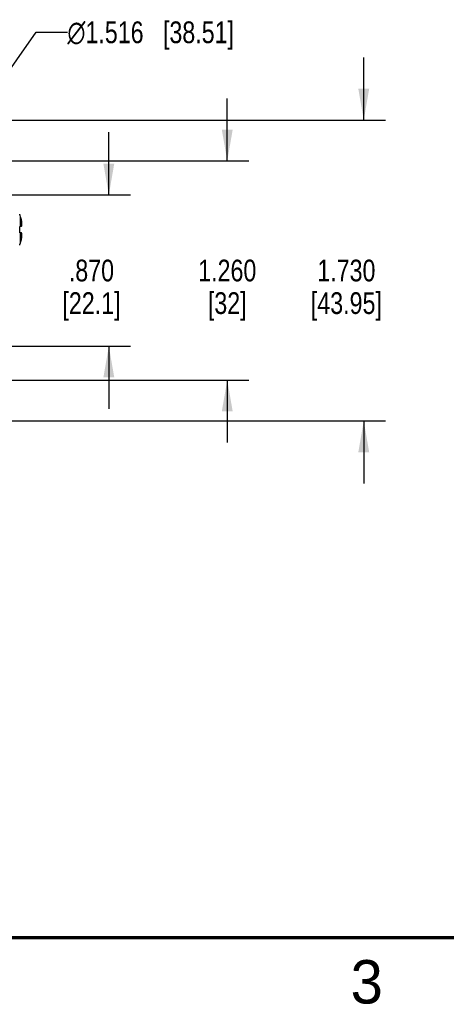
# Model space of a CAD drawing. Header units: inches. Extents: x 0 to 34, y 0 to 22.
# Tile 15 of 60: x 21.4 to 23.8, y 0.1 to 5.8. Entities that reach past the tile are written whole.
import ezdxf

# ---------------------------------------------------------------- set-up
doc = ezdxf.new("R2010")
doc.units = ezdxf.units.IN
doc.header["$LTSCALE"] = 1.87
doc.header["$MEASUREMENT"] = 0
doc.layers.get('0').update_dxf_attribs({"linetype": 'CONTINUOUS'})
doc.layers.add('DETAIL', color=7, linetype='CONTINUOUS')
doc.layers.add('DIMENSIONS', color=7, linetype='CONTINUOUS')
doc.styles.get("Standard").update_dxf_attribs({"font": 'txt', "width": 0.8})
doc.styles.add('TEXTSTYLE_1', font='gdt', dxfattribs={"width": 0.8})
doc.styles.add('TEXTSTYLE_2', font='txt')
doc.dimstyles.new('DIMSTYLE_1', dxfattribs={"dimtxt": 0.125, "dimasz": 0.18, "dimexe": 0.125, "dimexo": 0.0625, "dimgap": 0.0625, "dimtad": 0, "dimtih": 1, "dimtoh": 1, "dimdec": 3, "dimzin": 4, "dimdsep": 46, "dimtxsty": 'STANDARD', "dimblk": '_FILLED', "dimblk1": '_FILLED', "dimblk2": '_FILLED', "dimcen": 0.09, "dimadec": 0, "dimazin": 0, "dimtp": 0.01, "dimtm": 0.01, "dimtfac": 1, "dimtdec": 3, "dimtofl": 0, "dimtmove": 0, "dimatfit": 3, "dimldrblk": '_FILLED', "dimfxl": 1, "dimtolj": 1, "dimtzin": 4, "dimarcsym": 0})
doc.dimstyles.get("Standard").update_dxf_attribs({"dimtxt": 0.125, "dimasz": 0.18, "dimexe": 0.125, "dimexo": 0.0625, "dimgap": 0.09, "dimtad": 0, "dimtih": 1, "dimtoh": 1, "dimdec": 3, "dimzin": 4, "dimdsep": 46, "dimtxsty": 'STANDARD', "dimblk": '_FILLED', "dimblk1": '_FILLED', "dimblk2": '_FILLED', "dimcen": 0.09, "dimadec": 0, "dimazin": 0, "dimtol": 1, "dimtp": 0.01, "dimtm": 0.01, "dimtfac": 1, "dimtdec": 3, "dimtofl": 0, "dimtmove": 0, "dimatfit": 3, "dimldrblk": '_FILLED', "dimfxl": 1, "dimtolj": 1, "dimtzin": 4, "dimarcsym": 0})

# ---------------------------------------------------------------- blocks, each defined once
blk = doc.blocks.new('_FILLED')
at = {"color": 0, "linetype": 'BYBLOCK'}
blk.add_solid([(0, 0), (-1, 0.174), (-1, -0.174)], dxfattribs=at)
blk = doc.blocks.new('*D6')
at = {"layer": 'DIMENSIONS', "color": 2, "linetype": 'CONTINUOUS'}
for p, q in [((23.3313, 5.2027), (23.3313, 5.5627)), ((21.2524, 5.2027), (23.4563, 5.2027)), ((21.2887, 3.4725), (23.4563, 3.4725)), ((23.3313, 3.4725), (23.3313, 3.1125))]:
    blk.add_line(p, q, dxfattribs=at)
at = {"layer": 'DIMENSIONS', "color": 2, "linetype": 'CONTINUOUS', "xscale": 0.18, "yscale": 0.18, "zscale": 0.18}
for p, rotation in [((23.3313, 5.2027), 270), ((23.3313, 3.4725), 90)]:
    blk.add_blockref('_FILLED', p, dxfattribs=dict(at, rotation=rotation))
at = {"layer": 'DIMENSIONS', "color": 2, "linetype": 'CONTINUOUS', "insert": (23.2313, 4.4001), "char_height": 0.125, "width": 0.7, "attachment_point": 2, "line_spacing_factor": 0.9}
blk.add_mtext('1.730\\P[43.95]', dxfattribs=at)
blk = doc.blocks.new('*D8')
at = {"layer": 'DIMENSIONS', "color": 2, "linetype": 'CONTINUOUS'}
for p, q in [((22.5459, 4.9675), (22.5459, 5.3275)), ((19.4749, 4.9675), (22.6709, 4.9675)), ((19.4562, 3.7075), (22.6709, 3.7075)), ((22.5459, 3.7075), (22.5459, 3.3475))]:
    blk.add_line(p, q, dxfattribs=at)
at = {"layer": 'DIMENSIONS', "color": 2, "linetype": 'CONTINUOUS', "xscale": 0.18, "yscale": 0.18, "zscale": 0.18}
for p, rotation in [((22.5459, 4.9675), 270), ((22.5459, 3.7075), 90)]:
    blk.add_blockref('_FILLED', p, dxfattribs=dict(at, rotation=rotation))
at = {"layer": 'DIMENSIONS', "color": 2, "linetype": 'CONTINUOUS', "insert": (22.5459, 4.4), "char_height": 0.125, "width": 0.5, "attachment_point": 2, "line_spacing_factor": 0.9}
blk.add_mtext('1.260\\P[32]', dxfattribs=at)
blk = doc.blocks.new('*D10')
at = {"layer": 'DIMENSIONS', "color": 2, "linetype": 'CONTINUOUS'}
for p, q in [((21.8645, 4.7725), (21.8645, 5.1325)), ((17.8868, 4.7725), (21.9895, 4.7725)), ((17.8401, 3.9025), (21.9895, 3.9025)), ((21.8645, 3.9025), (21.8645, 3.5425))]:
    blk.add_line(p, q, dxfattribs=at)
at = {"layer": 'DIMENSIONS', "color": 2, "linetype": 'CONTINUOUS', "xscale": 0.18, "yscale": 0.18, "zscale": 0.18}
for p, rotation in [((21.8645, 4.7725), 270), ((21.8645, 3.9025), 90)]:
    blk.add_blockref('_FILLED', p, dxfattribs=dict(at, rotation=rotation))
at = {"layer": 'DIMENSIONS', "color": 2, "linetype": 'CONTINUOUS', "insert": (21.7645, 4.4), "char_height": 0.125, "width": 0.6, "attachment_point": 2, "line_spacing_factor": 0.9}
blk.add_mtext('.870\\P[22.1]', dxfattribs=at)

msp = doc.modelspace()

# ---------------------------------------------------------------- linework, layer by layer
at = {"color": 7, "linetype": 'CONTINUOUS'}
for p, q in [((21.3516, 4.6606), (21.3516, 4.6625)), ((21.3567, 4.5915), (21.3567, 4.6467)), ((21.3516, 4.591), (21.3623, 4.5921)), ((21.3516, 4.5545), (21.3516, 4.591)), ((21.3623, 4.5533), (21.3516, 4.5545)), ((21.3567, 4.4988), (21.3567, 4.5539)), ((21.3516, 4.4829), (21.3516, 4.4848))]:
    msp.add_line(p, q, dxfattribs=at)
at = {"color": 7, "linetype": 'CONTINUOUS', "const_width": 0.02}
msp.add_lwpolyline([(0.5, 0.5), (33.5, 0.5)], dxfattribs=at)
at = {"color": 7, "linetype": 'CONTINUOUS'}
for centre, radius, start, end in [((21.2419, 4.6122), 0.1199, 16.7048, 23.8173), ((21.1105, 4.5727), 0.2571, 11.5959, 16.7092), ((21.1744, 4.5943), 0.1904, 2.9669, 9.1137), ((21.2976, 4.6101), 0.0672, 353.0882, 353.9997), ((21.2981, 4.61), 0.0666, 353.9998, 354.9202), ((21.1746, 4.5511), 0.1901, 350.882, 357.0374), ((21.2425, 4.533), 0.1193, 336.1723, 339.7351), ((21.2418, 4.5332), 0.12, 339.7342, 341.513), ((21.2413, 4.5334), 0.1205, 341.5133, 343.2898), ((21.1105, 4.5727), 0.2571, 343.2908, 348.4041)]:
    msp.add_arc(centre, radius, start, end, dxfattribs=at)
for points, knots in [([(21.3623, 4.5921), (21.3626, 4.5929), (21.3634, 4.5962), (21.364, 4.5995), (21.3643, 4.602)], [0, 0, 0, 0, 0.253355, 1, 1, 1, 1]), ([(21.3645, 4.5413), (21.3644, 4.5423), (21.364, 4.5463), (21.3631, 4.5503), (21.3623, 4.5533)], [0, 0, 0, 0, 0.246609, 1, 1, 1, 1])]:
    msp.add_open_spline(points, degree=3, knots=knots, dxfattribs=at)

# ---------------------------------------------------------------- texts
at = {"color": 2, "linetype": 'CONTINUOUS', "insert": (23.2555, 0.371), "char_height": 0.25, "width": 0.25, "attachment_point": 1, "line_spacing_factor": 0.9, "style": 'TEXTSTYLE_2'}
msp.add_mtext('3', dxfattribs=at)
at = {"layer": 'DETAIL', "color": 2, "linetype": 'CONTINUOUS', "insert": (21.6262, 5.7702), "char_height": 0.125, "width": 1.5125, "attachment_point": 1, "line_spacing_factor": 0.9, "style": 'TEXTSTYLE_1'}
msp.add_mtext('{\\Fgdt;n}\\Ftxt;1.516{\\Ftxt.shx;\\W1.000000;\\H0.125000; }[38.51]', dxfattribs=at)

# ---------------------------------------------------------------- dimensions: what is measured, and where the dimension line sits
at = {"layer": 'DIMENSIONS', "color": 2, "linetype": 'CONTINUOUS'}
for base, p1, p2, angle, picture, middle in [((23.3313, 3.4725), (21.1899, 5.2027), (21.2262, 3.4725), 270, '*D6', (23.3313, 4.2439)), ((22.5459, 4.9675), (19.3937, 3.7075), (19.4124, 4.9675), 90, '*D8', (22.5459, 4.2438)), ((21.8645, 4.7725), (17.7776, 3.9025), (17.8243, 4.7725), 90, '*D10', (21.8645, 4.2438))]:
    dim = msp.add_linear_dim(base=base, p1=p1, p2=p2, angle=angle, dimstyle='DIMSTYLE_1', dxfattribs=at)
    dim.commit()
    dim.dimension.update_dxf_attribs({"geometry": picture, "text_midpoint": middle, "dimtype": 160})

# ---------------------------------------------------------------- leaders
at = {"layer": 'DETAIL', "color": 2, "linetype": 'CONTINUOUS'}
msp.add_leader([(20.7128, 4.6667), (21.4462, 5.7077), (21.6262, 5.7077)], dimstyle='STANDARD', override={"dimtad": 0}, dxfattribs=at)

doc.saveas('drawing.dxf')
